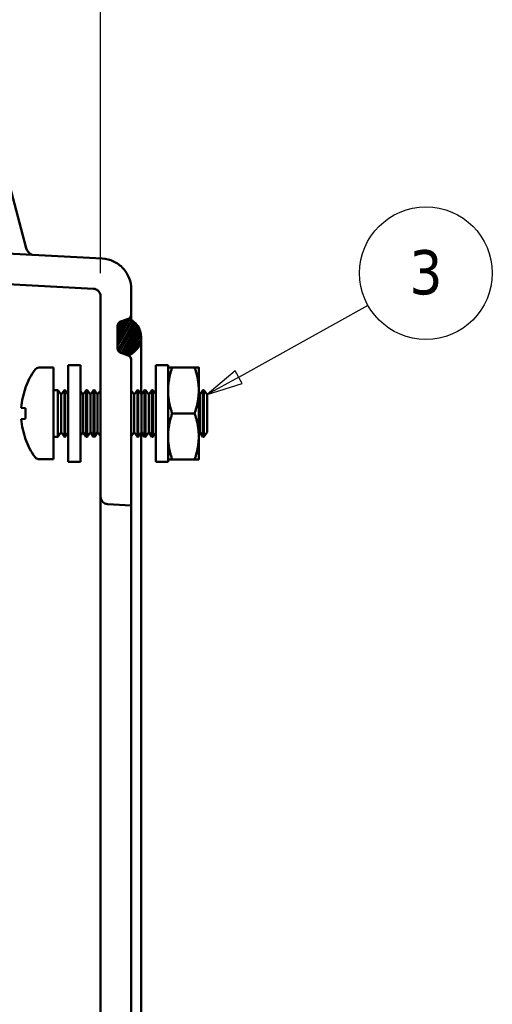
# Model space of a CAD drawing. Header units: inches. Extents: x 0.2 to 50.9, y 0.9 to 32.1.
# Tile 43 of 95: x 29.4 to 31.3, y 24.5 to 28.6. Entities that reach past the tile are written whole.
import ezdxf

# ---------------------------------------------------------------- set-up
doc = ezdxf.new("R2010")
doc.units = ezdxf.units.IN
doc.header["$LTSCALE"] = 1.5
doc.header["$MEASUREMENT"] = 0
for name, color, linetype, lineweight in [('Dimension (ANSI)', 7, 'Continuous', 25), ('Hatch (ANSI)', 7, 'Continuous', 18), ('Symbol (ANSI)', 7, 'Continuous', 25), ('Visible (ANSI)', 7, 'Continuous', 50)]:
    doc.layers.add(name, color=color, linetype=linetype, lineweight=lineweight)
doc.styles.add('Note Text (ANSI)', font='tahoma.ttf')
doc.styles.get("Standard").update_dxf_attribs({"font": 'arial.ttf'})
doc.dimstyles.new('Default (ANSI)', dxfattribs={"dimscale": 1.5, "dimtxt": 0.2, "dimasz": 0.098425, "dimexe": 0.125, "dimexo": 0.0625, "dimgap": 0.031496, "dimtad": 0, "dimtih": 1, "dimtoh": 1, "dimrnd": 1e-08, "dimzin": 0, "dimdsep": 46, "dimtxsty": 'Standard', "dimcen": 0.09, "dimdle": 0.393701, "dimclrd": 256, "dimclre": 256, "dimclrt": 7, "dimadec": 0, "dimazin": 1, "dimtfac": 0.6, "dimtofl": 0, "dimtmove": 0, "dimatfit": 3, "dimfxl": 1, "dimtolj": 1, "dimtzin": 4, "dimlwd": -1, "dimlwe": -1, "dimarcsym": 0})

# ---------------------------------------------------------------- blocks, each defined once
blk = doc.blocks.new('Balloon3')
at = {"layer": 'Symbol (ANSI)'}
for p, q in [((20.2089, 18.0666), (20.5596, 18.2615)), ((20.1993, 18.0838), (20.1229, 18.0188)), ((20.2184, 18.0494), (20.1993, 18.0838)), ((20.2089, 18.0666), (20.1229, 18.0188)), ((20.1229, 18.0188), (20.2184, 18.0494))]:
    blk.add_line(p, q, dxfattribs=at)
at = {"layer": 'Symbol (ANSI)', "flags": 128}
blk.add_lwpolyline([(20.1993, 18.0838), (20.1229, 18.0188), (20.2184, 18.0494), (20.1993, 18.0838)], dxfattribs=at)
at = {"layer": 'Symbol (ANSI)'}
blk.add_circle((20.7167, 18.3488), 0.18, dxfattribs=at)
blk.add_solid([(20.1993, 18.0838), (20.1229, 18.0188), (20.2184, 18.0494), (20.1993, 18.0838)], dxfattribs=at)
at = {"layer": 'Symbol (ANSI)', "insert": (20.7167, 18.3501), "char_height": 0.12, "attachment_point": 5, "style": 'Note Text (ANSI)'}
blk.add_mtext('3', dxfattribs=at)
blk = doc.blocks.new('*D61')
at = {"layer": 'Defpoints', "color": 0, "transparency": 16777216}
for p in [(29.7504, 30.3643), (29.7504, 27.4297), (27.5011, 23.4966)]:
    blk.add_point(p, dxfattribs=at)
at = {"layer": 'Dimension (ANSI)', "transparency": 16777216}
for p, q in [((27.5011, 23.5903), (27.5011, 30.5518)), ((29.7504, 27.5235), (29.7504, 30.5518)), ((27.6488, 30.3643), (28.1852, 30.3643)), ((29.6028, 30.3643), (29.0663, 30.3643))]:
    blk.add_line(p, q, dxfattribs=at)
for points in [[(27.6488, 30.389), (27.6488, 30.3397), (27.5011, 30.3643)], [(29.6028, 30.389), (29.6028, 30.3397), (29.7504, 30.3643)]]:
    blk.add_solid(points, dxfattribs=at)
at = {"layer": 'Dimension (ANSI)', "color": 7, "transparency": 16777216, "insert": (28.2325, 30.5175), "char_height": 0.3, "attachment_point": 1}
blk.add_mtext('\\A1;2.25', dxfattribs=at)

msp = doc.modelspace()

# ---------------------------------------------------------------- hatches: boundary and pattern name
at = {"layer": 'Hatch (ANSI)'}
h = msp.add_hatch(dxfattribs=at)
h.set_pattern_fill('ANSI31', color=256, scale=0.03, angle=14.99998, style=0)
edge = h.paths.add_edge_path()
edge.add_spline(control_points=[(29.8627, 27.1882), (29.864, 27.1886), (29.8653, 27.1891), (29.8755, 27.1934), (29.8853, 27.1999), (29.8991, 27.2137), (29.9057, 27.2235), (29.9132, 27.2416), (29.9154, 27.2531), (29.9154, 27.2726), (29.9132, 27.2842), (29.9057, 27.3022), (29.8991, 27.312), (29.8853, 27.3258), (29.8755, 27.3323), (29.8655, 27.3365), (29.8644, 27.3369), (29.8633, 27.3373)], knot_values=[0.660717, 0.660717, 0.660717, 0.660717, 0.67087, 0.67087, 0.745411, 0.745411, 0.819952, 0.819952, 0.894494, 0.894494, 0.969035, 0.969035, 1.043576, 1.043576, 1.118117, 1.118117, 1.126592, 1.126592, 1.126592, 1.126592], degree=3, periodic=0)
edge.add_spline(control_points=[(29.8633, 27.3373), (29.8631, 27.3374), (29.8629, 27.3375), (29.8627, 27.3376)], knot_values=[1.126592, 1.126592, 1.126592, 1.126592, 1.12827, 1.12827, 1.12827, 1.12827], degree=3, periodic=0)
edge.add_line((29.8627, 27.3376), (29.8335, 27.3269))
edge.add_spline(control_points=[(29.8335, 27.3269), (29.8332, 27.3268), (29.8329, 27.3267), (29.8304, 27.3257), (29.8279, 27.324), (29.8244, 27.3205), (29.8228, 27.3181), (29.8209, 27.3135), (29.8203, 27.3106), (29.8203, 27.3081)], knot_values=[0.016633, 0.016633, 0.016633, 0.016633, 0.018808, 0.018808, 0.037616, 0.037616, 0.056425, 0.056425, 0.075233, 0.075233, 0.075233, 0.075233], degree=3, periodic=0)
edge.add_line((29.8203, 27.3081), (29.8203, 27.3079))
edge.add_line((29.8203, 27.3079), (29.8203, 27.2176))
edge.add_spline(control_points=[(29.8203, 27.2176), (29.8203, 27.2151), (29.8209, 27.2122), (29.8228, 27.2077), (29.8244, 27.2052), (29.8279, 27.2017), (29.8304, 27.2001), (29.8329, 27.199), (29.8332, 27.1989), (29.8335, 27.1988)], knot_values=[0.075233, 0.075233, 0.075233, 0.075233, 0.094041, 0.094041, 0.112849, 0.112849, 0.131658, 0.131658, 0.133833, 0.133833, 0.133833, 0.133833], degree=3, periodic=0)
edge.add_line((29.8335, 27.1988), (29.8627, 27.1882))
edge = h.paths.add_edge_path()
edge.add_spline(control_points=[(29.8627, 18.566), (29.8629, 18.5661), (29.8631, 18.5662), (29.8633, 18.5663)], knot_values=[0.064388, 0.064388, 0.064388, 0.064388, 0.066066, 0.066066, 0.066066, 0.066066], degree=3, periodic=0)
edge.add_spline(control_points=[(29.8633, 18.5663), (29.8644, 18.5667), (29.8655, 18.5671), (29.8755, 18.5712), (29.8853, 18.5778), (29.8991, 18.5916), (29.9057, 18.6014), (29.9132, 18.6194), (29.9154, 18.631), (29.9154, 18.6505), (29.9132, 18.662), (29.9057, 18.6801), (29.8991, 18.6899), (29.8853, 18.7037), (29.8755, 18.7102), (29.8653, 18.7145), (29.864, 18.715), (29.8627, 18.7154)], knot_values=[0.066066, 0.066066, 0.066066, 0.066066, 0.074541, 0.074541, 0.149082, 0.149082, 0.223623, 0.223623, 0.298165, 0.298165, 0.372706, 0.372706, 0.447247, 0.447247, 0.521788, 0.521788, 0.531941, 0.531941, 0.531941, 0.531941], degree=3, periodic=0)
edge.add_line((29.8627, 18.7154), (29.8335, 18.7048))
edge.add_spline(control_points=[(29.8335, 18.7048), (29.8332, 18.7047), (29.8329, 18.7046), (29.8304, 18.7035), (29.8279, 18.7019), (29.8244, 18.6984), (29.8228, 18.6959), (29.8209, 18.6914), (29.8203, 18.6885), (29.8203, 18.686)], knot_values=[0.167098, 0.167098, 0.167098, 0.167098, 0.169274, 0.169274, 0.188082, 0.188082, 0.20689, 0.20689, 0.225699, 0.225699, 0.225699, 0.225699], degree=3, periodic=0)
edge.add_line((29.8203, 18.686), (29.8203, 18.5957))
edge.add_line((29.8203, 18.5957), (29.8203, 18.5955))
edge.add_spline(control_points=[(29.8203, 18.5955), (29.8203, 18.593), (29.8209, 18.5901), (29.8228, 18.5855), (29.8244, 18.5831), (29.8279, 18.5796), (29.8304, 18.5779), (29.8329, 18.5769), (29.8332, 18.5768), (29.8335, 18.5767)], knot_values=[0.225699, 0.225699, 0.225699, 0.225699, 0.244507, 0.244507, 0.263315, 0.263315, 0.282123, 0.282123, 0.284299, 0.284299, 0.284299, 0.284299], degree=3, periodic=0)
edge.add_line((29.8335, 18.5767), (29.8627, 18.566))

# ---------------------------------------------------------------- linework, layer by layer
at = {"layer": 'Visible (ANSI)'}
for p, q in [((29.4483, 27.6246), (29.3392, 28.0318)), ((28.6641, 27.5151), (29.722, 27.4597)), ((29.8754, 27.3555), (29.8754, 27.4582)), ((29.7504, 27.4297), (29.7504, 26.6118)), ((29.8754, 27.3555), (29.8754, 27.3372)), ((29.8333, 27.3264), (29.8625, 27.337)), ((29.8627, 27.3376), (29.8335, 27.3269)), ((29.8754, 27.3372), (29.8754, 27.3317)), ((29.7504, 27.0599), (29.7504, 27.3003)), ((29.8203, 27.3081), (29.8203, 27.2176)), ((29.8203, 27.2173), (29.8203, 27.3079)), ((29.9154, 27.2445), (29.9154, 27.2629)), ((29.9154, 27.0305), (29.9154, 27.2445)), ((29.8625, 27.1882), (29.8333, 27.1988)), ((29.8625, 27.1882), (29.8333, 27.1988)), ((29.8335, 27.1988), (29.8627, 27.1882)), ((29.8627, 27.1882), (29.8627, 27.1881)), ((29.8754, 26.5768), (29.8754, 27.1697)), ((29.5593, 27.1383), (29.5002, 27.1383)), ((29.5593, 27.1383), (29.5593, 26.7653)), ((29.6193, 26.7549), (29.6193, 27.1486)), ((29.6193, 27.1486), (29.6693, 27.1486)), ((29.6693, 26.7549), (29.6693, 27.1486)), ((29.9754, 27.1486), (29.9754, 26.7549)), ((30.0254, 27.1486), (29.9754, 27.1486)), ((30.0254, 27.1486), (30.0254, 26.7549)), ((30.1337, 27.1393), (30.0422, 27.1393)), ((30.1504, 27.0455), (30.1504, 27.1393)), ((29.4457, 27.0564), (29.445, 27.0569)), ((29.5775, 27.0468), (29.5593, 27.0468)), ((29.5775, 27.0468), (29.5775, 26.8568)), ((29.5905, 27.0282), (29.5775, 27.0468)), ((29.5905, 27.0282), (29.6035, 27.0468)), ((29.6035, 27.0468), (29.6035, 26.8568)), ((29.6071, 27.0468), (29.6035, 27.0468)), ((29.6071, 27.0468), (29.6071, 26.8568)), ((29.6193, 27.0295), (29.6071, 27.0468)), ((29.6795, 27.0282), (29.6693, 27.0429)), ((29.6795, 27.0282), (29.6926, 27.0468)), ((29.6926, 27.0468), (29.6926, 26.8568)), ((29.6962, 27.0468), (29.6926, 27.0468)), ((29.6962, 27.0468), (29.6962, 26.8568)), ((29.7092, 27.0282), (29.6962, 27.0468)), ((29.7092, 27.0282), (29.7223, 27.0468)), ((29.7223, 27.0468), (29.7223, 26.8568)), ((29.7259, 27.0468), (29.7223, 27.0468)), ((29.7259, 27.0468), (29.7259, 26.8568)), ((29.7389, 27.0282), (29.7259, 27.0468)), ((29.7389, 27.0282), (29.7504, 27.0446)), ((29.8874, 27.0282), (29.8754, 27.0452)), ((29.8874, 27.0282), (29.9004, 27.0468)), ((29.9004, 27.0468), (29.9004, 26.8568)), ((29.904, 27.0468), (29.9004, 27.0468)), ((29.904, 27.0468), (29.904, 26.8568)), ((29.9171, 27.0282), (29.904, 27.0468)), ((29.9171, 27.0282), (29.9301, 27.0468)), ((29.9301, 27.0468), (29.9301, 26.8568)), ((29.9337, 27.0468), (29.9301, 27.0468)), ((29.9337, 27.0468), (29.9337, 26.8568)), ((29.9468, 27.0282), (29.9337, 27.0468)), ((29.9468, 27.0282), (29.9598, 27.0468)), ((29.9598, 27.0468), (29.9598, 26.8568)), ((29.9634, 27.0468), (29.9598, 27.0468)), ((29.9634, 27.0468), (29.9634, 26.8568)), ((29.9754, 27.0296), (29.9634, 27.0468)), ((30.1504, 26.858), (30.1504, 27.0455)), ((30.1546, 27.0282), (30.1504, 27.0341)), ((30.1546, 27.0282), (30.1676, 27.0468)), ((30.1676, 27.0468), (30.1676, 26.8568)), ((30.1713, 27.0468), (30.1676, 27.0468)), ((30.1713, 27.0468), (30.1713, 26.8568)), ((30.1843, 27.0282), (30.1713, 27.0468)), ((29.5905, 27.0282), (29.5905, 26.8754)), ((29.6795, 27.0282), (29.6795, 26.8754)), ((29.7092, 27.0282), (29.7092, 26.8754)), ((29.7389, 27.0282), (29.7389, 26.8754)), ((29.8874, 27.0282), (29.8874, 26.8754)), ((29.9171, 27.0282), (29.9171, 26.8754)), ((29.9468, 27.0282), (29.9468, 26.8754)), ((30.1546, 27.0282), (30.1546, 26.8754)), ((30.1843, 27.0282), (30.1843, 26.8754)), ((29.428, 26.9747), (29.4457, 26.9732)), ((29.4457, 26.9304), (29.428, 26.9289)), ((30.1337, 26.9518), (30.0422, 26.9518)), ((29.5905, 26.8754), (29.5775, 26.8568)), ((29.5905, 26.8754), (29.6035, 26.8568)), ((29.6193, 26.8741), (29.6071, 26.8568)), ((29.6795, 26.8754), (29.6693, 26.8607)), ((29.6795, 26.8754), (29.6926, 26.8568)), ((29.7092, 26.8754), (29.6962, 26.8568)), ((29.7092, 26.8754), (29.7223, 26.8568)), ((29.7389, 26.8754), (29.7259, 26.8568)), ((29.7389, 26.8754), (29.7504, 26.8589)), ((29.8874, 26.8754), (29.8754, 26.8584)), ((29.8874, 26.8754), (29.9004, 26.8568)), ((29.9171, 26.8754), (29.904, 26.8568)), ((29.9171, 26.8754), (29.9301, 26.8568)), ((29.9468, 26.8754), (29.9337, 26.8568)), ((29.9468, 26.8754), (29.9598, 26.8568)), ((29.9754, 26.874), (29.9634, 26.8568)), ((30.1546, 26.8754), (30.1504, 26.8695)), ((30.1546, 26.8754), (30.1676, 26.8568)), ((30.1843, 26.8754), (30.1713, 26.8568)), ((29.445, 26.8467), (29.4457, 26.8471)), ((29.5775, 26.8568), (29.5593, 26.8568)), ((29.6071, 26.8568), (29.6035, 26.8568)), ((29.6962, 26.8568), (29.6926, 26.8568)), ((29.7259, 26.8568), (29.7223, 26.8568)), ((29.7504, 25.1848), (29.7504, 26.8436)), ((29.904, 26.8568), (29.9004, 26.8568)), ((29.9154, 26.2521), (29.9154, 26.8731)), ((29.9337, 26.8568), (29.9301, 26.8568)), ((29.9634, 26.8568), (29.9598, 26.8568)), ((30.1504, 26.7643), (30.1504, 26.858)), ((30.1713, 26.8568), (30.1676, 26.8568)), ((29.5593, 26.7653), (29.5002, 26.7653)), ((29.6193, 26.7549), (29.6693, 26.7549)), ((30.0254, 26.7549), (29.9754, 26.7549)), ((30.1337, 26.7643), (30.0422, 26.7643)), ((29.7789, 26.5819), (29.8754, 26.5768)), ((29.8754, 26.5768), (29.8754, 26.452)), ((29.7504, 26.457), (29.7504, 19.4466)), ((29.8754, 26.452), (29.8754, 19.4516)), ((29.9154, 19.6515), (29.9154, 26.2521)), ((29.7504, 20.9348), (29.7504, 24.9687))]:
    msp.add_line(p, q, dxfattribs=at)
for centre, radius, start, end in [((29.8362, 27.2629), 0.0793, 0, 69.9574), ((29.84, 27.2173), 0.0197, 180, 250), ((29.8558, 27.1697), 0.0197, 0, 70), ((29.7303, 26.9518), 0.304, 144.1074, 159.7656), ((29.5002, 27.1183), 0.02, 90, 144.1074), ((29.7303, 26.9518), 0.304, 200.2344, 215.8926), ((29.5002, 26.7853), 0.02, 215.8926, 270), ((29.7804, 26.6118), 0.03, 180.0001, 266.9999)]:
    msp.add_arc(centre, radius, start, end, dxfattribs=at)
for centre, major_axis, ratio, start_param, end_param in [((29.4864, 27.6348), (-0.038, -0.0102), 0.999997, 0.001284, 0.952252), ((29.7301, 26.9518), (0, 0.304), 0.996495, 1.21935, 1.495541), ((29.6715, 26.9518), (0, -0.2889), 0.78393, 4.638337, 4.786441), ((29.7301, 26.9518), (0, 0.304), 0.996495, 1.646052, 1.922242)]:
    msp.add_ellipse(centre, major_axis=major_axis, ratio=ratio, start_param=start_param, end_param=end_param, dxfattribs=at)
for points, knots in [([(29.757, 27.583), (29.6197, 27.5902), (29.4824, 27.5974), (29.2077, 27.6118), (29.0704, 27.619), (28.9331, 27.6262)], [-2.095571, -2.095571, -2.095571, -2.095571, -1.047786, -1.047786, -0.000001, -0.000001, -0.000001, -0.000001]), ([(29.8754, 27.4582), (29.8754, 27.4736), (29.8726, 27.4889), (29.8614, 27.5178), (29.8532, 27.531), (29.8318, 27.5544), (29.8186, 27.5642), (29.7892, 27.5781), (29.7732, 27.5822), (29.757, 27.583)], [-0.4835467, -0.4835467, -0.4835467, -0.4835467, -0.3658039, -0.3658039, -0.2480587, -0.2480587, -0.1240296, -0.1240296, 0, 0, 0, 0]), ([(29.722, 27.4597), (29.7257, 27.4595), (29.7294, 27.4586), (29.7361, 27.4556), (29.7392, 27.4534), (29.7445, 27.448), (29.7467, 27.4447), (29.7497, 27.4375), (29.7504, 27.4336), (29.7504, 27.4297)], [-0.1160518, -0.1160518, -0.1160518, -0.1160518, -0.087793, -0.087793, -0.0595343, -0.0595343, -0.0297672, -0.0297672, -0.0000001, -0.0000001, -0.0000001, -0.0000001]), ([(29.8625, 27.337), (29.8628, 27.3371), (29.863, 27.3372), (29.8655, 27.3382), (29.868, 27.3398), (29.8714, 27.3433), (29.873, 27.3457), (29.8749, 27.3502), (29.8754, 27.3531), (29.8754, 27.3555)], [0.16446751, 0.16446751, 0.16446751, 0.16446751, 0.16660829, 0.16660829, 0.18512032, 0.18512032, 0.20363236, 0.20363236, 0.22214439, 0.22214439, 0.22214439, 0.22214439]), ([(29.8335, 27.3269), (29.8332, 27.3268), (29.8329, 27.3267), (29.8304, 27.3257), (29.8279, 27.324), (29.8244, 27.3205), (29.8228, 27.3181), (29.8209, 27.3135), (29.8203, 27.3106), (29.8203, 27.3081)], [0.0166327, 0.0166327, 0.0166327, 0.0166327, 0.01880822, 0.01880822, 0.03761645, 0.03761645, 0.05642467, 0.05642467, 0.0752329, 0.0752329, 0.0752329, 0.0752329]), ([(29.8203, 27.3079), (29.8203, 27.3103), (29.8209, 27.3131), (29.8228, 27.3176), (29.8244, 27.3201), (29.8278, 27.3235), (29.8302, 27.3251), (29.8327, 27.3262), (29.833, 27.3263), (29.8333, 27.3264)], [0.22214439, 0.22214439, 0.22214439, 0.22214439, 0.24065642, 0.24065642, 0.25916845, 0.25916845, 0.27768049, 0.27768049, 0.27982126, 0.27982126, 0.27982126, 0.27982126]), ([(29.8627, 27.1882), (29.864, 27.1886), (29.8653, 27.1891), (29.8755, 27.1934), (29.8853, 27.1999), (29.8991, 27.2137), (29.9057, 27.2235), (29.9132, 27.2416), (29.9154, 27.2531), (29.9154, 27.2726), (29.9132, 27.2842), (29.9057, 27.3022), (29.8991, 27.312), (29.8853, 27.3258), (29.8755, 27.3323), (29.8653, 27.3366), (29.864, 27.3371), (29.8627, 27.3376)], [0.6607168, 0.6607168, 0.6607168, 0.6607168, 0.6708702, 0.6708702, 0.7454114, 0.7454114, 0.8199525, 0.8199525, 0.8944936, 0.8944936, 0.9690348, 0.9690348, 1.0435759, 1.0435759, 1.118117, 1.118117, 1.1282704, 1.1282704, 1.1282704, 1.1282704]), ([(29.8203, 27.2176), (29.8203, 27.2151), (29.8209, 27.2122), (29.8228, 27.2077), (29.8244, 27.2052), (29.8279, 27.2017), (29.8304, 27.2001), (29.8329, 27.199), (29.8332, 27.1989), (29.8335, 27.1988)], [0.0752329, 0.0752329, 0.0752329, 0.0752329, 0.09404112, 0.09404112, 0.11284935, 0.11284935, 0.13165757, 0.13165757, 0.1338331, 0.1338331, 0.1338331, 0.1338331]), ([(29.8333, 27.1988), (29.833, 27.1989), (29.8327, 27.199), (29.8302, 27.2001), (29.8278, 27.2017), (29.8244, 27.2051), (29.8228, 27.2075), (29.8209, 27.212), (29.8203, 27.2149), (29.8203, 27.2173)], [0.16446751, 0.16446751, 0.16446751, 0.16446751, 0.16660829, 0.16660829, 0.18512032, 0.18512032, 0.20363236, 0.20363236, 0.22214439, 0.22214439, 0.22214439, 0.22214439]), ([(29.8754, 27.1697), (29.8754, 27.1721), (29.8749, 27.175), (29.873, 27.1795), (29.8714, 27.1819), (29.868, 27.1853), (29.8655, 27.1869), (29.863, 27.188), (29.8628, 27.1881), (29.8625, 27.1882)], [0.22214439, 0.22214439, 0.22214439, 0.22214439, 0.24065642, 0.24065642, 0.25916845, 0.25916845, 0.27768049, 0.27768049, 0.27982126, 0.27982126, 0.27982126, 0.27982126]), ([(29.7504, 26.6118), (29.7504, 26.6118), (29.7504, 26.6112), (29.7504, 26.6082), (29.7504, 26.6049), (29.7504, 26.5956), (29.7504, 26.5897), (29.7504, 26.5754), (29.7504, 26.5671), (29.7504, 26.5485), (29.7504, 26.5383), (29.7504, 26.5166), (29.7504, 26.5051), (29.7504, 26.4814), (29.7504, 26.4692), (29.7504, 26.457)], [0, 0, 0, 0, 0.0974319, 0.0974319, 0.2478745, 0.2478745, 0.3983172, 0.3983172, 0.5488249, 0.5488249, 0.6993327, 0.6993327, 0.8496663, 0.8496663, 1, 1, 1, 1])]:
    msp.add_open_spline(points, degree=3, knots=knots, dxfattribs=at)
for points in [[(30.0254, 27.1393), (30.0254, 27.1393), (30.0422, 27.1393)], [(30.0422, 27.1393), (30.0254, 27.0891), (30.0254, 27.0455)], [(30.1337, 27.1393), (30.1504, 27.1393), (30.1504, 27.1393)], [(30.1504, 27.0455), (30.1504, 27.0891), (30.1337, 27.1393)], [(30.0254, 27.0455), (30.0254, 27.002), (30.0422, 26.9518)], [(30.1337, 26.9518), (30.1504, 27.002), (30.1504, 27.0455)], [(30.0422, 26.9518), (30.0254, 26.9016), (30.0254, 26.858)], [(30.1504, 26.858), (30.1504, 26.9016), (30.1337, 26.9518)], [(30.0254, 26.858), (30.0254, 26.8145), (30.0422, 26.7643)], [(30.1337, 26.7643), (30.1504, 26.8145), (30.1504, 26.858)], [(30.0422, 26.7643), (30.0254, 26.7643), (30.0254, 26.7643)], [(30.1504, 26.7643), (30.1504, 26.7643), (30.1337, 26.7643)]]:
    msp.add_rational_spline(points, [1, 1.0379548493, 1], degree=2, dxfattribs=at)

# ---------------------------------------------------------------- block references
at = {"layer": 'Symbol (ANSI)', "xscale": 1.5, "yscale": 1.5, "zscale": 1.5}
msp.add_blockref('Balloon3', (0, 0), dxfattribs=at)

# ---------------------------------------------------------------- dimensions: what is measured, and where the dimension line sits
at = {"layer": 'Dimension (ANSI)'}
dim = msp.add_linear_dim(base=(29.7504, 30.3643), p1=(27.5011, 23.4966), p2=(29.7504, 27.4297), angle=180, dimstyle='Default (ANSI)', override={"dimgap": 0.031496, "dimtih": 0, "dimtoh": 0, "dimdec": 2, "dimtol": 0, "dimlim": 0, "dimtp": 0, "dimtm": 0, "dimtdec": 2, "dimatfit": 1}, dxfattribs=at)
dim.commit()
dim.dimension.update_dxf_attribs({"geometry": '*D61', "text_midpoint": (28.6258, 30.3643), "dimtype": 160})

doc.saveas('drawing.dxf')
